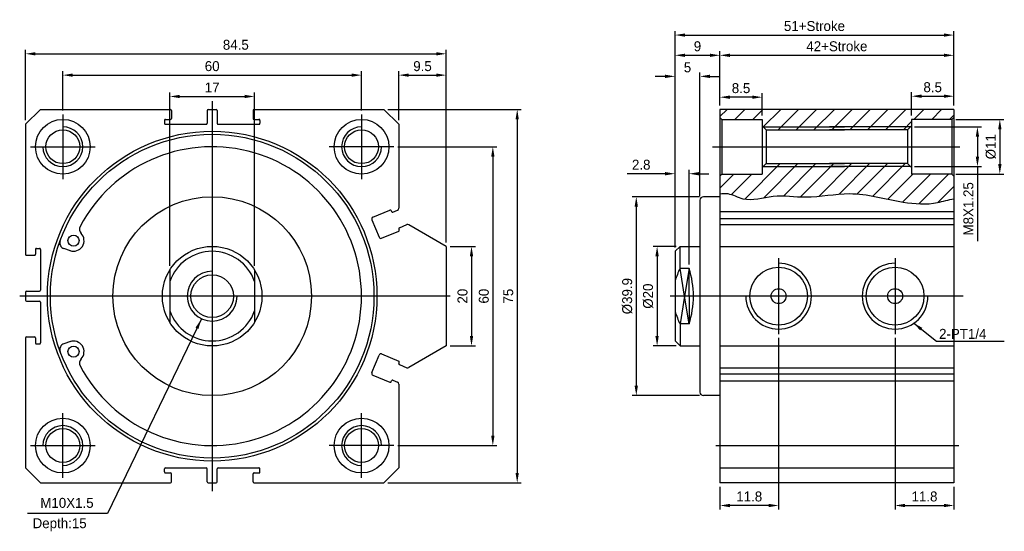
# Model space of a CAD drawing. Header units: millimetres. Extents: x -1657 to 8845, y -11980 to 3013.
# Tile 178 of 256: x -838 to -640, y 1673 to 1775. Entities that reach past the tile are written whole.
import ezdxf

# ---------------------------------------------------------------- set-up
doc = ezdxf.new("R2010")
doc.units = ezdxf.units.MM
doc.layers.add('SHELL裁切气缸', color=252, linetype='Continuous')
doc.styles.add('TEXT', font='romantic.ttf')
doc.dimstyles.new('DIM', dxfattribs={"dimtxt": 3, "dimasz": 3, "dimexe": 1.5, "dimexo": 0, "dimgap": 1, "dimtad": 1, "dimdsep": 46, "dimtxsty": 'TEXT', "dimcen": 0, "dimclrd": 256, "dimclre": 256, "dimclrt": 5, "dimadec": 0, "dimazin": 0, "dimtfac": 0.75, "dimtdec": 3, "dimtmove": 0, "dimatfit": 3, "dimfxl": 0, "dimtolj": 1, "dimarcsym": 0})

# ---------------------------------------------------------------- blocks, each defined once
blk = doc.blocks.new('*D890')
at = {"layer": 'Defpoints', "color": 0, "ltscale": 5}
for p in [(-765.07, 1757.39), (-765.07, 1682.39), (-738.3, 1682.39)]:
    blk.add_point(p, dxfattribs=at)
at = {"layer": 'SHELL裁切气缸', "color": 0, "lineweight": -2, "ltscale": 5}
for p, q in [((-764.27, 1757.39), (-737.5, 1757.39)), ((-738.3, 1755.39), (-738.3, 1684.39)), ((-764.27, 1682.39), (-737.5, 1682.39))]:
    blk.add_line(p, q, dxfattribs=at)
at = {"layer": 'SHELL裁切气缸', "color": 0, "ltscale": 5}
for points in [[(-738.63, 1755.39), (-737.97, 1755.39), (-738.3, 1757.39)], [(-738.63, 1684.39), (-737.97, 1684.39), (-738.3, 1682.39)]]:
    blk.add_solid(points, dxfattribs=at)
at = {"layer": 'SHELL裁切气缸', "color": 0, "ltscale": 5, "insert": (-740.1, 1719.89), "char_height": 2, "attachment_point": 5, "rotation": 90}
blk.add_mtext('\\A1;75', dxfattribs=at)
blk = doc.blocks.new('*D891')
at = {"layer": 'Defpoints', "color": 0, "ltscale": 5}
for p in [(-752.57, 1768.55), (-837.07, 1754.39), (-752.57, 1729.89)]:
    blk.add_point(p, dxfattribs=at)
at = {"layer": 'SHELL裁切气缸', "color": 0, "lineweight": -2, "ltscale": 5}
for p, q in [((-837.07, 1755.19), (-837.07, 1769.35)), ((-835.07, 1768.55), (-754.57, 1768.55)), ((-752.57, 1730.69), (-752.57, 1769.35))]:
    blk.add_line(p, q, dxfattribs=at)
at = {"layer": 'SHELL裁切气缸', "color": 0, "ltscale": 5}
for points in [[(-835.07, 1768.88), (-835.07, 1768.21), (-837.07, 1768.55)], [(-754.57, 1768.88), (-754.57, 1768.21), (-752.57, 1768.55)]]:
    blk.add_solid(points, dxfattribs=at)
at = {"layer": 'SHELL裁切气缸', "color": 0, "ltscale": 5, "insert": (-794.82, 1770.35), "char_height": 2, "attachment_point": 5}
blk.add_mtext('\\A1;84.5', dxfattribs=at)
blk = doc.blocks.new('*D892')
at = {"layer": 'Defpoints', "color": 0, "ltscale": 5}
for p in [(-769.57, 1764.26), (-829.57, 1756.39), (-769.57, 1756.39)]:
    blk.add_point(p, dxfattribs=at)
at = {"layer": 'SHELL裁切气缸', "color": 0, "lineweight": -2, "ltscale": 5}
for p, q in [((-829.57, 1757.19), (-829.57, 1765.06)), ((-827.57, 1764.26), (-771.57, 1764.26)), ((-769.57, 1757.19), (-769.57, 1765.06))]:
    blk.add_line(p, q, dxfattribs=at)
at = {"layer": 'SHELL裁切气缸', "color": 0, "ltscale": 5}
for points in [[(-827.57, 1764.6), (-827.57, 1763.93), (-829.57, 1764.26)], [(-771.57, 1764.6), (-771.57, 1763.93), (-769.57, 1764.26)]]:
    blk.add_solid(points, dxfattribs=at)
at = {"layer": 'SHELL裁切气缸', "color": 0, "ltscale": 5, "insert": (-799.57, 1766.06), "char_height": 2, "attachment_point": 5}
blk.add_mtext('\\A1;60', dxfattribs=at)
blk = doc.blocks.new('*D893')
at = {"layer": 'Defpoints', "color": 0, "ltscale": 5}
for p in [(-791.07, 1759.98), (-808.07, 1725.16), (-791.07, 1725.16)]:
    blk.add_point(p, dxfattribs=at)
at = {"layer": 'SHELL裁切气缸', "color": 0, "lineweight": -2, "ltscale": 5}
for p, q in [((-808.07, 1725.96), (-808.07, 1760.78)), ((-791.07, 1725.96), (-791.07, 1760.78)), ((-806.07, 1759.98), (-793.07, 1759.98))]:
    blk.add_line(p, q, dxfattribs=at)
at = {"layer": 'SHELL裁切气缸', "color": 0, "ltscale": 5}
for points in [[(-806.07, 1760.32), (-806.07, 1759.65), (-808.07, 1759.98)], [(-793.07, 1760.32), (-793.07, 1759.65), (-791.07, 1759.98)]]:
    blk.add_solid(points, dxfattribs=at)
at = {"layer": 'SHELL裁切气缸', "color": 0, "ltscale": 5, "insert": (-799.57, 1761.78), "char_height": 2, "attachment_point": 5}
blk.add_mtext('\\A1;17', dxfattribs=at)
blk = doc.blocks.new('*D874')
at = {"layer": 'Defpoints', "color": 0, "ltscale": 5}
for p in [(-763.07, 1749.89), (-763.07, 1689.89), (-743.2, 1689.89)]:
    blk.add_point(p, dxfattribs=at)
at = {"layer": 'SHELL裁切气缸', "color": 0, "lineweight": -2, "ltscale": 5}
for p, q in [((-762.27, 1749.89), (-742.4, 1749.89)), ((-743.2, 1747.89), (-743.2, 1691.89)), ((-762.27, 1689.89), (-742.4, 1689.89))]:
    blk.add_line(p, q, dxfattribs=at)
at = {"layer": 'SHELL裁切气缸', "color": 0, "ltscale": 5}
for points in [[(-743.53, 1747.89), (-742.86, 1747.89), (-743.2, 1749.89)], [(-743.53, 1691.89), (-742.86, 1691.89), (-743.2, 1689.89)]]:
    blk.add_solid(points, dxfattribs=at)
at = {"layer": 'SHELL裁切气缸', "color": 0, "ltscale": 5, "insert": (-745, 1719.89), "char_height": 2, "attachment_point": 5, "rotation": 90}
blk.add_mtext('\\A1;60', dxfattribs=at)
blk = doc.blocks.new('*D875')
at = {"layer": 'Defpoints', "color": 0, "ltscale": 5}
for p in [(-752.57, 1729.89), (-752.57, 1709.89), (-747.48, 1709.89)]:
    blk.add_point(p, dxfattribs=at)
at = {"layer": 'SHELL裁切气缸', "color": 0, "lineweight": -2, "ltscale": 5}
for p, q in [((-751.77, 1729.89), (-746.68, 1729.89)), ((-747.48, 1727.89), (-747.48, 1711.89)), ((-751.77, 1709.89), (-746.68, 1709.89))]:
    blk.add_line(p, q, dxfattribs=at)
at = {"layer": 'SHELL裁切气缸', "color": 0, "ltscale": 5}
for points in [[(-747.81, 1727.89), (-747.15, 1727.89), (-747.48, 1729.89)], [(-747.81, 1711.89), (-747.15, 1711.89), (-747.48, 1709.89)]]:
    blk.add_solid(points, dxfattribs=at)
at = {"layer": 'SHELL裁切气缸', "color": 0, "ltscale": 5, "insert": (-749.28, 1719.89), "char_height": 2, "attachment_point": 5, "rotation": 90}
blk.add_mtext('\\A1;20', dxfattribs=at)
blk = doc.blocks.new('*D876')
at = {"layer": 'Defpoints', "color": 0, "ltscale": 5}
for p in [(-752.57, 1764.26), (-762.07, 1754.39), (-752.57, 1730.69)]:
    blk.add_point(p, dxfattribs=at)
at = {"layer": 'SHELL裁切气缸', "color": 0, "lineweight": -2, "ltscale": 5}
for p, q in [((-762.07, 1755.19), (-762.07, 1765.06)), ((-760.07, 1764.26), (-754.57, 1764.26)), ((-752.57, 1731.49), (-752.57, 1765.06))]:
    blk.add_line(p, q, dxfattribs=at)
at = {"layer": 'SHELL裁切气缸', "color": 0, "ltscale": 5}
for points in [[(-760.07, 1764.6), (-760.07, 1763.93), (-762.07, 1764.26)], [(-754.57, 1764.6), (-754.57, 1763.93), (-752.57, 1764.26)]]:
    blk.add_solid(points, dxfattribs=at)
at = {"layer": 'SHELL裁切气缸', "color": 0, "ltscale": 5, "insert": (-757.32, 1766.06), "char_height": 2, "attachment_point": 5}
blk.add_mtext('\\A1;9.5', dxfattribs=at)
blk = doc.blocks.new('*D877')
at = {"layer": 'Defpoints', "color": 0, "ltscale": 5}
for p in [(-662.39, 1712.29), (-650.59, 1682.39), (-650.59, 1677.86)]:
    blk.add_point(p, dxfattribs=at)
at = {"layer": 'SHELL裁切气缸', "color": 0, "lineweight": -2, "ltscale": 5}
for p, q in [((-662.39, 1711.49), (-662.39, 1677.06)), ((-650.59, 1681.59), (-650.59, 1677.06)), ((-660.39, 1677.86), (-652.59, 1677.86))]:
    blk.add_line(p, q, dxfattribs=at)
at = {"layer": 'SHELL裁切气缸', "color": 0, "ltscale": 5}
for points in [[(-660.39, 1678.19), (-660.39, 1677.52), (-662.39, 1677.86)], [(-652.59, 1678.19), (-652.59, 1677.52), (-650.59, 1677.86)]]:
    blk.add_solid(points, dxfattribs=at)
at = {"layer": 'SHELL裁切气缸', "color": 0, "ltscale": 5, "insert": (-656.49, 1679.66), "char_height": 2, "attachment_point": 5}
blk.add_mtext('\\A1;11.8', dxfattribs=at)
blk = doc.blocks.new('*D878')
at = {"layer": 'Defpoints', "color": 0, "ltscale": 5}
for p in [(-685.79, 1712.29), (-697.59, 1682.39), (-697.59, 1677.86)]:
    blk.add_point(p, dxfattribs=at)
at = {"layer": 'SHELL裁切气缸', "color": 0, "lineweight": -2, "ltscale": 5}
for p, q in [((-685.79, 1711.49), (-685.79, 1677.06)), ((-697.59, 1681.59), (-697.59, 1677.06)), ((-687.79, 1677.86), (-695.59, 1677.86))]:
    blk.add_line(p, q, dxfattribs=at)
at = {"layer": 'SHELL裁切气缸', "color": 0, "ltscale": 5}
for points in [[(-695.59, 1678.19), (-695.59, 1677.52), (-697.59, 1677.86)], [(-687.79, 1678.19), (-687.79, 1677.52), (-685.79, 1677.86)]]:
    blk.add_solid(points, dxfattribs=at)
at = {"layer": 'SHELL裁切气缸', "color": 0, "ltscale": 5, "insert": (-691.69, 1679.66), "char_height": 2, "attachment_point": 5}
blk.add_mtext('\\A1;11.8', dxfattribs=at)
blk = doc.blocks.new('*D879')
at = {"layer": 'Defpoints', "color": 0, "ltscale": 5}
for p in [(-650.59, 1772.31), (-650.59, 1757.39), (-706.59, 1728.89)]:
    blk.add_point(p, dxfattribs=at)
at = {"layer": 'SHELL裁切气缸', "color": 0, "lineweight": -2, "ltscale": 5}
for p, q in [((-706.59, 1729.69), (-706.59, 1773.11)), ((-704.59, 1772.31), (-652.59, 1772.31)), ((-650.59, 1758.19), (-650.59, 1773.11))]:
    blk.add_line(p, q, dxfattribs=at)
at = {"layer": 'SHELL裁切气缸', "color": 0, "ltscale": 5}
for points in [[(-704.59, 1772.64), (-704.59, 1771.97), (-706.59, 1772.31)], [(-652.59, 1772.64), (-652.59, 1771.97), (-650.59, 1772.31)]]:
    blk.add_solid(points, dxfattribs=at)
at = {"layer": 'SHELL裁切气缸', "color": 0, "ltscale": 5, "insert": (-678.59, 1774.11), "char_height": 2, "attachment_point": 5}
blk.add_mtext('\\A1;51+Stroke', dxfattribs=at)
blk = doc.blocks.new('*D880')
at = {"layer": 'Defpoints', "color": 0, "ltscale": 5}
for p in [(-650.59, 1768.25), (-697.59, 1757.39), (-650.59, 1757.39)]:
    blk.add_point(p, dxfattribs=at)
at = {"layer": 'SHELL裁切气缸', "color": 0, "lineweight": -2, "ltscale": 5}
for p, q in [((-697.59, 1758.19), (-697.59, 1769.05)), ((-695.59, 1768.25), (-652.59, 1768.25)), ((-650.59, 1758.19), (-650.59, 1769.05))]:
    blk.add_line(p, q, dxfattribs=at)
at = {"layer": 'SHELL裁切气缸', "color": 0, "ltscale": 5}
for points in [[(-695.59, 1768.58), (-695.59, 1767.91), (-697.59, 1768.25)], [(-652.59, 1768.58), (-652.59, 1767.91), (-650.59, 1768.25)]]:
    blk.add_solid(points, dxfattribs=at)
at = {"layer": 'SHELL裁切气缸', "color": 0, "ltscale": 5, "insert": (-674.09, 1770.05), "char_height": 2, "attachment_point": 5}
blk.add_mtext('\\A1;42+Stroke', dxfattribs=at)
blk = doc.blocks.new('*D881')
at = {"layer": 'Defpoints', "color": 0, "ltscale": 5}
for p in [(-700.89, 1739.84), (-714.38, 1699.94), (-700.89, 1699.94)]:
    blk.add_point(p, dxfattribs=at)
at = {"layer": 'SHELL裁切气缸', "color": 0, "lineweight": -2, "ltscale": 5}
for p, q in [((-701.69, 1739.84), (-715.18, 1739.84)), ((-714.38, 1737.84), (-714.38, 1701.94)), ((-701.69, 1699.94), (-715.18, 1699.94))]:
    blk.add_line(p, q, dxfattribs=at)
at = {"layer": 'SHELL裁切气缸', "color": 0, "ltscale": 5}
for points in [[(-714.72, 1737.84), (-714.05, 1737.84), (-714.38, 1739.84)], [(-714.72, 1701.94), (-714.05, 1701.94), (-714.38, 1699.94)]]:
    blk.add_solid(points, dxfattribs=at)
at = {"layer": 'SHELL裁切气缸', "color": 0, "ltscale": 5, "insert": (-716.18, 1719.89), "char_height": 2, "attachment_point": 5, "rotation": 90}
blk.add_mtext('\\A1;%%c39.9', dxfattribs=at)
blk = doc.blocks.new('*D882')
at = {"layer": 'Defpoints', "color": 0, "ltscale": 5}
for p in [(-705.59, 1729.89), (-710.2, 1709.89), (-705.59, 1709.89)]:
    blk.add_point(p, dxfattribs=at)
at = {"layer": 'SHELL裁切气缸', "color": 0, "lineweight": -2, "ltscale": 5}
for p, q in [((-706.39, 1729.89), (-711, 1729.89)), ((-710.2, 1727.89), (-710.2, 1711.89)), ((-706.39, 1709.89), (-711, 1709.89))]:
    blk.add_line(p, q, dxfattribs=at)
at = {"layer": 'SHELL裁切气缸', "color": 0, "ltscale": 5}
for points in [[(-710.54, 1727.89), (-709.87, 1727.89), (-710.2, 1729.89)], [(-710.54, 1711.89), (-709.87, 1711.89), (-710.2, 1709.89)]]:
    blk.add_solid(points, dxfattribs=at)
at = {"layer": 'SHELL裁切气缸', "color": 0, "ltscale": 5, "insert": (-712, 1719.89), "char_height": 2, "attachment_point": 5, "rotation": 90}
blk.add_mtext('\\A1;%%c20', dxfattribs=at)
blk = doc.blocks.new('*D883')
at = {"layer": 'Defpoints', "color": 0, "ltscale": 5}
for p in [(-697.59, 1768.25), (-697.59, 1757.39), (-706.59, 1728.89)]:
    blk.add_point(p, dxfattribs=at)
at = {"layer": 'SHELL裁切气缸', "color": 0, "lineweight": -2, "ltscale": 5}
for p, q in [((-706.59, 1729.69), (-706.59, 1769.05)), ((-704.59, 1768.25), (-699.59, 1768.25)), ((-697.59, 1758.19), (-697.59, 1769.05))]:
    blk.add_line(p, q, dxfattribs=at)
at = {"layer": 'SHELL裁切气缸', "color": 0, "ltscale": 5}
for points in [[(-704.59, 1768.58), (-704.59, 1767.91), (-706.59, 1768.25)], [(-699.59, 1768.58), (-699.59, 1767.91), (-697.59, 1768.25)]]:
    blk.add_solid(points, dxfattribs=at)
at = {"layer": 'SHELL裁切气缸', "color": 0, "ltscale": 5, "insert": (-702.09, 1770.05), "char_height": 2, "attachment_point": 5}
blk.add_mtext('\\A1;9', dxfattribs=at)
blk = doc.blocks.new('*D884')
at = {"layer": 'Defpoints', "color": 0, "ltscale": 5}
for p in [(-706.59, 1764.02), (-701.59, 1739.14), (-706.59, 1728.89)]:
    blk.add_point(p, dxfattribs=at)
at = {"layer": 'SHELL裁切气缸', "color": 0, "lineweight": -2, "ltscale": 5}
for p, q in [((-706.59, 1729.69), (-706.59, 1764.82)), ((-701.59, 1739.94), (-701.59, 1764.82)), ((-708.59, 1764.02), (-710.59, 1764.02)), ((-699.59, 1764.02), (-697.59, 1764.02))]:
    blk.add_line(p, q, dxfattribs=at)
at = {"layer": 'SHELL裁切气缸', "color": 0, "ltscale": 5}
for points in [[(-708.59, 1764.35), (-708.59, 1763.68), (-706.59, 1764.02)], [(-699.59, 1764.35), (-699.59, 1763.68), (-701.59, 1764.02)]]:
    blk.add_solid(points, dxfattribs=at)
at = {"layer": 'SHELL裁切气缸', "color": 0, "ltscale": 5, "insert": (-704.09, 1765.82), "char_height": 2, "attachment_point": 5}
blk.add_mtext('\\A1;5', dxfattribs=at)
blk = doc.blocks.new('*D885')
at = {"layer": 'Defpoints', "color": 0, "ltscale": 5}
for p in [(-706.59, 1744.47), (-706.59, 1728.89), (-703.79, 1725.47)]:
    blk.add_point(p, dxfattribs=at)
at = {"layer": 'SHELL裁切气缸', "color": 0, "lineweight": -2, "ltscale": 5}
for p, q in [((-708.59, 1744.47), (-716.19, 1744.47)), ((-706.59, 1729.69), (-706.59, 1745.27)), ((-703.79, 1726.27), (-703.79, 1745.27)), ((-701.79, 1744.47), (-699.79, 1744.47))]:
    blk.add_line(p, q, dxfattribs=at)
at = {"layer": 'SHELL裁切气缸', "color": 0, "ltscale": 5}
for points in [[(-708.59, 1744.81), (-708.59, 1744.14), (-706.59, 1744.47)], [(-701.79, 1744.81), (-701.79, 1744.14), (-703.79, 1744.47)]]:
    blk.add_solid(points, dxfattribs=at)
at = {"layer": 'SHELL裁切气缸', "color": 0, "ltscale": 5, "insert": (-713.39, 1746.27), "char_height": 2, "attachment_point": 5}
blk.add_mtext('\\A1;2.8', dxfattribs=at)
blk = doc.blocks.new('*D886')
at = {"layer": 'Defpoints', "color": 0, "ltscale": 5}
for p in [(-697.59, 1759.84), (-697.59, 1757.39), (-689.09, 1755.39)]:
    blk.add_point(p, dxfattribs=at)
at = {"layer": 'SHELL裁切气缸', "color": 0, "lineweight": -2, "ltscale": 5}
for p, q in [((-697.59, 1758.19), (-697.59, 1760.64)), ((-689.09, 1756.19), (-689.09, 1760.64)), ((-691.09, 1759.84), (-695.59, 1759.84))]:
    blk.add_line(p, q, dxfattribs=at)
at = {"layer": 'SHELL裁切气缸', "color": 0, "ltscale": 5}
for points in [[(-695.59, 1760.17), (-695.59, 1759.5), (-697.59, 1759.84)], [(-691.09, 1760.17), (-691.09, 1759.5), (-689.09, 1759.84)]]:
    blk.add_solid(points, dxfattribs=at)
at = {"layer": 'SHELL裁切气缸', "color": 0, "ltscale": 5, "insert": (-693.34, 1761.64), "char_height": 2, "attachment_point": 5}
blk.add_mtext('\\A1;8.5', dxfattribs=at)
blk = doc.blocks.new('*D887')
at = {"layer": 'Defpoints', "color": 0, "ltscale": 5}
for p in [(-650.99, 1755.39), (-650.99, 1744.39), (-641.36, 1744.39)]:
    blk.add_point(p, dxfattribs=at)
at = {"layer": 'SHELL裁切气缸', "color": 0, "lineweight": -2, "ltscale": 5}
for p, q in [((-650.19, 1755.39), (-640.56, 1755.39)), ((-641.36, 1753.39), (-641.36, 1746.39)), ((-650.19, 1744.39), (-640.56, 1744.39))]:
    blk.add_line(p, q, dxfattribs=at)
at = {"layer": 'SHELL裁切气缸', "color": 0, "ltscale": 5}
for points in [[(-641.69, 1753.39), (-641.02, 1753.39), (-641.36, 1755.39)], [(-641.69, 1746.39), (-641.02, 1746.39), (-641.36, 1744.39)]]:
    blk.add_solid(points, dxfattribs=at)
at = {"layer": 'SHELL裁切气缸', "color": 0, "ltscale": 5, "insert": (-643.16, 1749.89), "char_height": 2, "attachment_point": 5, "rotation": 90}
blk.add_mtext('\\A1;%%c11', dxfattribs=at)
blk = doc.blocks.new('*D888')
at = {"layer": 'Defpoints', "color": 0, "ltscale": 5}
for p in [(-659.29, 1753.89), (-659.29, 1745.89), (-645.86, 1745.89)]:
    blk.add_point(p, dxfattribs=at)
at = {"layer": 'SHELL裁切气缸', "color": 0, "lineweight": -2, "ltscale": 5}
for p, q in [((-658.49, 1753.89), (-645.06, 1753.89)), ((-645.86, 1751.89), (-645.86, 1747.89)), ((-658.49, 1745.89), (-645.06, 1745.89)), ((-645.86, 1745.89), (-645.86, 1730.96))]:
    blk.add_line(p, q, dxfattribs=at)
at = {"layer": 'SHELL裁切气缸', "color": 0, "ltscale": 5}
for points in [[(-646.19, 1751.89), (-645.52, 1751.89), (-645.86, 1753.89)], [(-646.19, 1747.89), (-645.52, 1747.89), (-645.86, 1745.89)]]:
    blk.add_solid(points, dxfattribs=at)
at = {"layer": 'SHELL裁切气缸', "color": 0, "ltscale": 5, "insert": (-647.66, 1737.42), "char_height": 2, "attachment_point": 5, "rotation": 90}
blk.add_mtext('\\A1;M8X1.25', dxfattribs=at)
blk = doc.blocks.new('*D889')
at = {"layer": 'Defpoints', "color": 0, "ltscale": 5}
for p in [(-650.59, 1760.03), (-650.59, 1757.39), (-659.09, 1755.39)]:
    blk.add_point(p, dxfattribs=at)
at = {"layer": 'SHELL裁切气缸', "color": 0, "lineweight": -2, "ltscale": 5}
for p, q in [((-659.09, 1756.19), (-659.09, 1760.83)), ((-650.59, 1758.19), (-650.59, 1760.83)), ((-657.09, 1760.03), (-652.59, 1760.03))]:
    blk.add_line(p, q, dxfattribs=at)
at = {"layer": 'SHELL裁切气缸', "color": 0, "ltscale": 5}
for points in [[(-657.09, 1760.37), (-657.09, 1759.7), (-659.09, 1760.03)], [(-652.59, 1760.37), (-652.59, 1759.7), (-650.59, 1760.03)]]:
    blk.add_solid(points, dxfattribs=at)
at = {"layer": 'SHELL裁切气缸', "color": 0, "ltscale": 5, "insert": (-654.84, 1761.83), "char_height": 2, "attachment_point": 5}
blk.add_mtext('\\A1;8.5', dxfattribs=at)

msp = doc.modelspace()

# ---------------------------------------------------------------- hatches: boundary and pattern name
at = {"layer": 'SHELL裁切气缸'}
h = msp.add_hatch(dxfattribs=at)
h.set_pattern_fill('ANSI31', color=256, scale=0.8, style=0)
h.set_pattern_definition([(45, (-825.7927, 1534.3538), (-1.796051, 1.796051), [])])
h.paths.add_polyline_path([(-697.5899, 1757.3893), (-697.5899, 1755.7893), (-697.1899, 1755.3893), (-689.0899, 1755.3893), (-689.0899, 1754.0893), (-688.8899, 1753.8893), (-672.5899, 1753.8893), (-659.2899, 1753.8893), (-659.0899, 1754.0893), (-659.0899, 1755.3893), (-650.9899, 1755.3893), (-650.5899, 1755.7893), (-650.5899, 1757.3893)])
h.paths.add_polyline_path([(-659.8899, 1753.2893), (-659.2899, 1753.8893), (-675.5899, 1753.8893), (-688.8899, 1753.8893), (-688.2899, 1753.2893), (-672.5899, 1753.2893)])
h.paths.add_polyline_path([(-659.2899, 1745.8893), (-659.8899, 1746.4893), (-675.5899, 1746.4893), (-688.2899, 1746.4893), (-688.8899, 1745.8893), (-672.5899, 1745.8893)])
edge = h.paths.add_edge_path()
edge.add_line((-675.5899, 1745.8893), (-688.8899, 1745.8893))
edge.add_line((-688.8899, 1745.8893), (-689.0899, 1745.6893))
edge.add_line((-689.0899, 1745.6893), (-689.0899, 1744.3893))
edge.add_line((-689.0899, 1744.3893), (-697.1899, 1744.3893))
edge.add_line((-697.1899, 1744.3893), (-697.5899, 1743.9893))
edge.add_line((-697.5899, 1743.9893), (-697.5899, 1740.4205))
edge.add_spline(control_points=[(-697.5899, 1740.4205), (-697.0618, 1740.5176), (-695.4982, 1740.6161), (-692.1267, 1738.5716), (-686.7182, 1740.5748), (-679.6076, 1739.2705), (-670.801, 1741.3332), (-662.1754, 1738.7056), (-654.8803, 1738.1158), (-651.6905, 1739.2952), (-650.5899, 1739.3997)], knot_values=[2.16290746, 2.16290746, 2.16290746, 2.16290746, 3.7729731, 6.97429812, 13.06982733, 19.6526988, 28.45286606, 39.38283419, 46.30307202, 49.81262507, 49.81262507, 49.81262507, 49.81262507], degree=3, periodic=0)
edge.add_line((-650.5899, 1739.3997), (-650.5899, 1743.9893))
edge.add_line((-650.5899, 1743.9893), (-650.9899, 1744.3893))
edge.add_line((-650.9899, 1744.3893), (-659.0899, 1744.3893))
edge.add_line((-659.0899, 1744.3893), (-659.0899, 1745.6893))
edge.add_line((-659.0899, 1745.6893), (-659.2899, 1745.8893))
edge.add_line((-659.2899, 1745.8893), (-675.5899, 1745.8893))

# ---------------------------------------------------------------- linework, layer by layer
for p, q in [((-799.5691, 1759.056), (-799.5691, 1680.7226)), ((-834.0691, 1757.3893), (-837.0691, 1754.3893)), ((-834.0691, 1757.3893), (-807.9691, 1757.3893)), ((-807.7691, 1757.1893), (-807.7691, 1755.5893)), ((-800.5691, 1757.1893), (-800.5691, 1754.5893)), ((-800.3691, 1757.3893), (-798.7691, 1757.3893)), ((-798.5691, 1757.1893), (-798.5691, 1754.5893)), ((-791.3691, 1757.1893), (-791.3691, 1755.5893)), ((-791.1691, 1757.3893), (-765.0691, 1757.3893)), ((-762.0691, 1754.3893), (-765.0691, 1757.3893)), ((-697.5899, 1757.3893), (-697.5899, 1682.3893)), ((-650.5899, 1757.3893), (-697.5899, 1757.3893)), ((-650.5899, 1757.3893), (-650.5899, 1682.3893)), ((-837.0691, 1754.3893), (-837.0691, 1728.2893)), ((-809.1691, 1755.1893), (-809.1691, 1754.5893)), ((-808.9691, 1755.3893), (-807.9691, 1755.3893)), ((-808.9691, 1754.3893), (-800.7691, 1754.3893)), ((-798.3691, 1754.3893), (-790.1691, 1754.3893)), ((-791.1691, 1755.3893), (-790.1691, 1755.3893)), ((-789.9691, 1755.1893), (-789.9691, 1754.5893)), ((-762.0691, 1754.3893), (-762.0691, 1737.5297)), ((-697.1899, 1755.3893), (-697.5899, 1755.7893)), ((-697.1899, 1755.3893), (-697.1899, 1744.3893)), ((-697.1899, 1755.3893), (-689.0899, 1755.3893)), ((-689.0899, 1755.3893), (-689.0899, 1744.3893)), ((-659.0899, 1755.3893), (-659.0899, 1744.3893)), ((-650.9899, 1755.3893), (-659.0899, 1755.3893)), ((-650.9899, 1755.3893), (-650.5899, 1755.7893)), ((-650.9899, 1755.3893), (-650.9899, 1744.3893)), ((-688.2899, 1753.2893), (-689.0899, 1754.0893)), ((-688.8899, 1753.8893), (-672.5899, 1753.8893)), ((-688.2899, 1753.2893), (-688.2899, 1746.4893)), ((-688.2899, 1753.2893), (-672.5899, 1753.2893)), ((-659.2899, 1753.8893), (-675.5899, 1753.8893)), ((-659.8899, 1753.2893), (-675.5899, 1753.2893)), ((-659.8899, 1753.2893), (-659.0899, 1754.0893)), ((-659.8899, 1753.2893), (-659.8899, 1746.4893)), ((-699.0899, 1749.8893), (-649.4041, 1749.8893)), ((-688.2899, 1746.4893), (-689.0899, 1745.6893)), ((-688.2899, 1746.4893), (-672.5899, 1746.4893)), ((-659.8899, 1746.4893), (-675.5899, 1746.4893)), ((-659.8899, 1746.4893), (-659.0899, 1745.6893)), ((-688.8899, 1745.8893), (-672.5899, 1745.8893)), ((-659.2899, 1745.8893), (-675.5899, 1745.8893)), ((-697.1899, 1744.3893), (-697.5899, 1743.9893)), ((-697.1899, 1744.3893), (-689.0899, 1744.3893)), ((-650.9899, 1744.3893), (-659.0899, 1744.3893)), ((-650.9899, 1744.3893), (-650.5899, 1743.9893)), ((-701.5899, 1739.1393), (-701.5899, 1709.8893)), ((-697.5899, 1739.8393), (-700.8899, 1739.8393)), ((-767.2876, 1735.7502), (-763.8693, 1737.1662)), ((-763.608, 1737.0579), (-763.5314, 1736.8731)), ((-763.2701, 1736.7649), (-762.316, 1737.1601)), ((-697.5899, 1736.8645), (-650.5899, 1736.8645)), ((-767.5041, 1735.2276), (-766.0499, 1731.7169)), ((-697.5899, 1735.4955), (-650.5899, 1735.4955)), ((-765.5273, 1731.5004), (-762.1089, 1732.9163)), ((-762.0772, 1733.3624), (-762.0007, 1733.1776)), ((-761.969, 1733.6237), (-760.4442, 1734.2553)), ((-752.5691, 1729.8893), (-760.0911, 1734.2322)), ((-697.5899, 1734.2858), (-650.5899, 1734.2858)), ((-835.0691, 1729.2893), (-835.0691, 1728.2893)), ((-834.8691, 1729.4893), (-834.2691, 1729.4893)), ((-834.0691, 1729.2893), (-834.0691, 1721.0893)), ((-827.9974, 1728.9948), (-829.3555, 1729.4298)), ((-752.5691, 1729.8893), (-752.5691, 1709.8893)), ((-706.5899, 1728.8893), (-705.5899, 1729.8893)), ((-706.5899, 1728.8893), (-706.5899, 1710.8893)), ((-705.5899, 1725.4711), (-705.5899, 1729.8893)), ((-705.5899, 1729.8893), (-701.5899, 1729.8893)), ((-697.5899, 1729.8893), (-650.5899, 1729.8893)), ((-836.8691, 1728.0893), (-835.2691, 1728.0893)), ((-808.0691, 1725.1571), (-808.0691, 1714.6215)), ((-791.0691, 1725.1571), (-791.0691, 1714.6215)), ((-704.6899, 1719.8893), (-705.5899, 1725.4711)), ((-703.7899, 1725.4711), (-705.5899, 1725.4711)), ((-703.7899, 1725.4711), (-704.6899, 1719.8893)), ((-703.7899, 1719.8893), (-703.7899, 1725.4711)), ((-837.0691, 1720.6893), (-837.0691, 1719.0893)), ((-836.8691, 1720.8893), (-834.2691, 1720.8893)), ((-836.8691, 1718.8893), (-834.2691, 1718.8893)), ((-704.6899, 1719.8893), (-705.5899, 1714.3075)), ((-703.7899, 1714.3075), (-704.6899, 1719.8893)), ((-703.7899, 1719.8893), (-703.7899, 1714.3075)), ((-834.0691, 1718.6893), (-834.0691, 1710.4893)), ((-705.5899, 1714.3075), (-705.5899, 1709.8893)), ((-703.7899, 1714.3075), (-705.5899, 1714.3075)), ((-837.0691, 1711.4893), (-837.0691, 1685.3893)), ((-836.8691, 1711.6893), (-835.2691, 1711.6893)), ((-835.0691, 1711.4893), (-835.0691, 1710.4893)), ((-827.9974, 1710.7839), (-829.3555, 1710.3489)), ((-706.5899, 1710.8893), (-705.5899, 1709.8893)), ((-834.8691, 1710.2893), (-834.2691, 1710.2893)), ((-752.5691, 1709.8893), (-760.0911, 1705.5465)), ((-705.5899, 1709.8893), (-701.5899, 1709.8893)), ((-701.5899, 1709.8893), (-701.5899, 1700.6393)), ((-697.5899, 1709.8893), (-650.5899, 1709.8893)), ((-767.5041, 1704.551), (-766.0499, 1708.0618)), ((-765.5273, 1708.2782), (-762.1089, 1706.8623)), ((-762.0772, 1706.4162), (-762.0007, 1706.601)), ((-761.969, 1706.1549), (-760.4442, 1705.5233)), ((-697.5899, 1705.4929), (-650.5899, 1705.4929)), ((-767.2876, 1704.0284), (-763.8693, 1702.6125)), ((-763.608, 1702.7207), (-763.5314, 1702.9055)), ((-763.2701, 1703.0137), (-762.316, 1702.6185)), ((-697.5899, 1704.2831), (-650.5899, 1704.2831)), ((-697.5899, 1702.9141), (-650.5899, 1702.9141)), ((-762.0691, 1702.249), (-762.0691, 1685.3893)), ((-697.5899, 1699.9393), (-700.8899, 1699.9393)), ((-698.4233, 1689.8893), (-649.5757, 1689.8893)), ((-837.0691, 1685.3893), (-834.0691, 1682.3893)), ((-809.1691, 1684.5893), (-809.1691, 1685.1893)), ((-808.9691, 1685.3893), (-800.7691, 1685.3893)), ((-800.5691, 1682.5893), (-800.5691, 1685.1893)), ((-798.5691, 1682.5893), (-798.5691, 1685.1893)), ((-798.3691, 1685.3893), (-790.1691, 1685.3893)), ((-789.9691, 1684.5893), (-789.9691, 1685.1893)), ((-765.0691, 1682.3893), (-762.0691, 1685.3893)), ((-697.5899, 1685.3893), (-650.5899, 1685.3893)), ((-808.9691, 1684.3893), (-807.9691, 1684.3893)), ((-807.7691, 1682.5893), (-807.7691, 1684.1893)), ((-791.3691, 1682.5893), (-791.3691, 1684.1893)), ((-791.1691, 1684.3893), (-790.1691, 1684.3893)), ((-834.0691, 1682.3893), (-807.9691, 1682.3893)), ((-800.3691, 1682.3893), (-798.7691, 1682.3893)), ((-791.1691, 1682.3893), (-765.0691, 1682.3893)), ((-650.5899, 1682.3893), (-697.5899, 1682.3893))]:
    msp.add_line(p, q, dxfattribs=at)
at = {"layer": 'SHELL裁切气缸', "ltscale": 0.5}
for p, q in [((-829.5691, 1756.3893), (-829.5691, 1743.3893)), ((-769.5691, 1756.3893), (-769.5691, 1743.3893)), ((-836.0691, 1749.8893), (-823.0691, 1749.8893)), ((-763.0691, 1749.8893), (-776.0691, 1749.8893)), ((-685.7899, 1727.4893), (-685.7899, 1712.2893)), ((-662.3899, 1727.4893), (-662.3899, 1712.2893)), ((-751.7868, 1719.8893), (-838.2355, 1719.8893)), ((-648.7176, 1719.8893), (-707.6066, 1719.8893)), ((-829.5691, 1683.3893), (-829.5691, 1696.3893)), ((-769.5691, 1683.3893), (-769.5691, 1696.3893)), ((-836.0691, 1689.8893), (-823.0691, 1689.8893)), ((-763.0691, 1689.8893), (-776.0691, 1689.8893))]:
    msp.add_line(p, q, dxfattribs=at)
at = {"layer": 'SHELL裁切气缸'}
for centre, radius in [((-829.5691, 1749.8893), 5.5), ((-769.5691, 1749.8893), 5.5), ((-829.5691, 1749.8893), 3.4), ((-799.5691, 1719.8893), 33.1), ((-799.5691, 1719.8893), 32.5), ((-769.5691, 1749.8893), 3.4), ((-799.5691, 1719.8893), 19.95), ((-827.4238, 1731.03), 1.1157), ((-799.5691, 1719.8893), 10), ((-685.7899, 1719.8893), 5.8), ((-662.3899, 1719.8893), 5.8), ((-799.5691, 1719.8893), 4.3), ((-685.7899, 1719.8893), 1.5), ((-662.3899, 1719.8893), 1.5), ((-827.4238, 1708.7486), 1.1157), ((-829.5691, 1689.8893), 5.5), ((-769.5691, 1689.8893), 5.5), ((-829.5691, 1689.8893), 3.4), ((-769.5691, 1689.8893), 3.4)]:
    msp.add_circle(centre, radius, dxfattribs=at)
for centre, radius, start, end in [((-807.9691, 1757.1893), 0.2, 0, 90), ((-800.3691, 1757.1893), 0.2, 90, 180), ((-798.7691, 1757.1893), 0.2, 0, 90), ((-791.1691, 1757.1893), 0.2, 90, 180), ((-808.9691, 1755.1893), 0.2, 90, 180), ((-808.9691, 1754.5893), 0.2, 180, 270), ((-807.9691, 1755.5893), 0.2, 270, 0), ((-800.7691, 1754.5893), 0.2, 270, 0), ((-798.3691, 1754.5893), 0.2, 180, 270), ((-791.1691, 1755.5893), 0.2, 180, 270), ((-790.1691, 1755.1893), 0.2, 0, 90), ((-790.1691, 1754.5893), 0.2, 270, 0), ((-829.5691, 1749.8893), 4, 180, 90), ((-769.5691, 1749.8893), 4, 90, 0), ((-799.5691, 1719.8893), 30, 207.824479, 152.175521), ((-700.8899, 1739.1393), 0.7, 90, 180), ((-763.7928, 1736.9814), 0.2, 22.5, 112.5), ((-763.3467, 1736.9497), 0.2, 202.5, 292.5), ((-762.4691, 1737.5297), 0.4, 292.5, 0), ((-767.1346, 1735.3807), 0.4, 112.5, 202.5), ((-825.0393, 1733.3321), 1.2, 152.175521, 223.993005), ((-762.1855, 1733.1011), 0.2, 292.5, 22.5), ((-761.8925, 1733.4389), 0.2, 112.5, 202.5), ((-760.2911, 1733.8858), 0.4, 60, 112.5), ((-828.9895, 1730.5726), 1.2, 160.042809, 252.23999), ((-827.4238, 1731.03), 2.1145, 250.220375, 43.993005), ((-765.6804, 1731.8699), 0.4, 202.5, 292.5), ((-834.8691, 1729.2893), 0.2, 90, 180), ((-834.2691, 1729.2893), 0.2, 0, 90), ((-799.5691, 1719.8893), 9, 19.188136, 160.811864), ((-836.8691, 1728.2893), 0.2, 180, 270), ((-835.2691, 1728.2893), 0.2, 270, 0), ((-799.5691, 1719.8893), 5, 90, 0), ((-688.8628, 1717.3556), 18.5919, 154.118494, 162.455955), ((-720.8561, 1719.891), 17.9553, 359.994689, 18.106325), ((-685.7899, 1719.8893), 6.6, 180, 90), ((-662.3899, 1719.8893), 6.6, 90, 0), ((-836.8691, 1720.6893), 0.2, 90, 180), ((-834.2691, 1721.0893), 0.2, 270, 0), ((-836.8691, 1719.0893), 0.2, 180, 270), ((-834.2691, 1718.6893), 0.2, 0, 90), ((-720.8561, 1719.8876), 17.9553, 341.893675, 0.005311), ((-799.5691, 1719.8893), 9, 199.188136, 340.811864), ((-688.8628, 1722.4231), 18.5919, 197.544045, 205.881506), ((-836.8691, 1711.4893), 0.2, 90, 180), ((-835.2691, 1711.4893), 0.2, 0, 90), ((-827.4238, 1708.7486), 2.1145, 316.006995, 109.779625), ((-834.8691, 1710.4893), 0.2, 180, 270), ((-834.2691, 1710.4893), 0.2, 270, 0), ((-828.9895, 1709.2061), 1.2, 107.76001, 199.957191), ((-825.0393, 1706.4465), 1.2, 136.006995, 207.824479), ((-765.6804, 1707.9087), 0.4, 67.5, 157.5), ((-762.1855, 1706.6775), 0.2, 337.5, 67.5), ((-761.8925, 1706.3397), 0.2, 157.5, 247.5), ((-760.2911, 1705.8929), 0.4, 247.5, 300), ((-767.1346, 1704.3979), 0.4, 157.5, 247.5), ((-763.3467, 1702.8289), 0.2, 67.5, 157.5), ((-763.7928, 1702.7972), 0.2, 247.5, 337.5), ((-762.4691, 1702.249), 0.4, 0, 67.5), ((-700.8899, 1700.6393), 0.7, 180, 270), ((-829.5691, 1689.8893), 4, 270, 180), ((-769.5691, 1689.8893), 4, 0, 270), ((-808.9691, 1685.1893), 0.2, 90, 180), ((-800.7691, 1685.1893), 0.2, 0, 90), ((-798.3691, 1685.1893), 0.2, 90, 180), ((-790.1691, 1685.1893), 0.2, 0, 90), ((-808.9691, 1684.5893), 0.2, 180, 270), ((-807.9691, 1684.1893), 0.2, 0, 90), ((-791.1691, 1684.1893), 0.2, 90, 180), ((-790.1691, 1684.5893), 0.2, 270, 0), ((-807.9691, 1682.5893), 0.2, 270, 0), ((-800.3691, 1682.5893), 0.2, 180, 270), ((-798.7691, 1682.5893), 0.2, 270, 0), ((-791.1691, 1682.5893), 0.2, 180, 270)]:
    msp.add_arc(centre, radius, start, end, dxfattribs=at)
msp.add_open_spline([(-697.5899, 1740.4205), (-697.0618, 1740.5176), (-695.4982, 1740.6161), (-692.1267, 1738.5716), (-686.7182, 1740.5748), (-679.6076, 1739.2705), (-670.801, 1741.3332), (-662.1754, 1738.7056), (-654.8803, 1738.1158), (-651.6905, 1739.2952), (-650.5899, 1739.3997)], degree=3, knots=[2.16290746, 2.16290746, 2.16290746, 2.16290746, 3.7729731, 6.97429812, 13.06982733, 19.6526988, 28.45286606, 39.38283419, 46.30307202, 49.81262507, 49.81262507, 49.81262507, 49.81262507], dxfattribs=at)

# ---------------------------------------------------------------- texts
at = {"layer": 'SHELL裁切气缸', "char_height": 2, "attachment_point": 1}
for s, insert, width in [('2-PT1/4', (-653.5607, 1713.318), 11.9323), ('M10X1.5', (-834.0944, 1679.3895), 11.932295), ('Depth:15', (-835.6381, 1675.3035), 11.932295)]:
    msp.add_mtext(s, dxfattribs=dict(at, insert=insert, width=width))

# ---------------------------------------------------------------- dimensions: what is measured, and where the dimension line sits
at = {"layer": 'SHELL裁切气缸'}
for base, p1, text, picture, middle in [((-650.5899, 1772.3081), (-706.5899, 1728.8893), '51+Stroke', '*D879', (-678.5899, 1774.1081)), ((-650.5899, 1768.2475), (-697.5899, 1757.3893), '42+Stroke', '*D880', (-674.0899, 1770.0475))]:
    dim = msp.add_linear_dim(base=base, p1=p1, p2=(-650.5899, 1757.3893), text=text, dimstyle='DIM', override={"dimscale": 0.8, "dimtxt": 2.5, "dimasz": 2.5, "dimexe": 1, "dimexo": 1, "dimdec": 1, "dimzin": 0, "dimtxsty": 'Standard', "dimclrd": 0, "dimclre": 0, "dimclrt": 0, "dimtfac": 1, "dimtdec": 4, "dimtofl": 0, "dimtzin": 0}, dxfattribs=at)
    dim.commit()
    dim.dimension.update_dxf_attribs({"geometry": picture, "text_midpoint": middle})
for base, p1, p2, override, picture, middle in [((-752.5691, 1768.5452), (-837.0691, 1754.3893), (-752.5691, 1729.8893), {"dimscale": 0.8, "dimtxt": 2.5, "dimasz": 2.5, "dimexe": 1, "dimexo": 1, "dimdec": 1, "dimzin": 0, "dimtxsty": 'Standard', "dimclrd": 0, "dimclre": 0, "dimclrt": 0, "dimtfac": 1, "dimtdec": 4, "dimtofl": 0, "dimtzin": 0}, '*D891', (-794.8191, 1770.3452)), ((-697.5899, 1768.2475), (-706.5899, 1728.8893), (-697.5899, 1757.3893), {"dimscale": 0.8, "dimtxt": 2.5, "dimasz": 2.5, "dimexe": 1, "dimexo": 1, "dimdec": 1, "dimzin": 8, "dimtxsty": 'Standard', "dimclrd": 0, "dimclre": 0, "dimclrt": 0, "dimtfac": 1, "dimtdec": 4, "dimtofl": 0, "dimtzin": 0}, '*D883', (-702.0899, 1770.0475)), ((-769.5691, 1764.2639), (-829.5691, 1756.3893), (-769.5691, 1756.3893), {"dimscale": 0.8, "dimtxt": 2.5, "dimasz": 2.5, "dimexe": 1, "dimexo": 1, "dimdec": 1, "dimzin": 8, "dimtxsty": 'Standard', "dimclrd": 0, "dimclre": 0, "dimclrt": 0, "dimtfac": 1, "dimtdec": 4, "dimtofl": 0, "dimtzin": 0}, '*D892', (-799.5691, 1766.0639)), ((-752.5691, 1764.2639), (-762.0691, 1754.3893), (-752.5691, 1730.6893), {"dimscale": 0.8, "dimtxt": 2.5, "dimasz": 2.5, "dimexe": 1, "dimexo": 1, "dimdec": 1, "dimzin": 0, "dimtxsty": 'Standard', "dimclrd": 0, "dimclre": 0, "dimclrt": 0, "dimtfac": 1, "dimtdec": 4, "dimtofl": 0, "dimtzin": 0}, '*D876', (-757.3191, 1766.0639)), ((-706.5899, 1764.0153), (-701.5899, 1739.1393), (-706.5899, 1728.8893), {"dimscale": 0.8, "dimtxt": 2.5, "dimasz": 2.5, "dimexe": 1, "dimexo": 1, "dimdec": 1, "dimzin": 8, "dimtxsty": 'Standard', "dimclrd": 0, "dimclre": 0, "dimclrt": 0, "dimtfac": 1, "dimtdec": 4, "dimtofl": 0, "dimtzin": 0}, '*D884', (-704.0899, 1765.8153)), ((-791.0691, 1759.9826), (-808.0691, 1725.1571), (-791.0691, 1725.1571), {"dimscale": 0.8, "dimtxt": 2.5, "dimasz": 2.5, "dimexe": 1, "dimexo": 1, "dimdec": 1, "dimzin": 8, "dimtxsty": 'Standard', "dimclrd": 0, "dimclre": 0, "dimclrt": 0, "dimtfac": 1, "dimtdec": 4, "dimtofl": 0, "dimtzin": 0}, '*D893', (-799.5691, 1761.7826)), ((-706.5899, 1744.4745), (-703.7899, 1725.4711), (-706.5899, 1728.8893), {"dimscale": 0.8, "dimtxt": 2.5, "dimasz": 2.5, "dimexe": 1, "dimexo": 1, "dimdec": 1, "dimzin": 0, "dimtxsty": 'Standard', "dimclrd": 0, "dimclre": 0, "dimclrt": 0, "dimtfac": 1, "dimtdec": 4, "dimtofl": 0, "dimtzin": 0}, '*D885', (-713.3899, 1746.2745)), ((-697.5899, 1677.8581), (-685.7899, 1712.2893), (-697.5899, 1682.3893), {"dimscale": 0.8, "dimtxt": 2.5, "dimasz": 2.5, "dimexe": 1, "dimexo": 1, "dimdec": 1, "dimzin": 0, "dimtxsty": 'Standard', "dimclrd": 0, "dimclre": 0, "dimclrt": 0, "dimtfac": 1, "dimtdec": 4, "dimtofl": 0, "dimtzin": 0}, '*D878', (-691.6899, 1679.6581)), ((-650.5899, 1677.8581), (-662.3899, 1712.2893), (-650.5899, 1682.3893), {"dimscale": 0.8, "dimtxt": 2.5, "dimasz": 2.5, "dimexe": 1, "dimexo": 1, "dimdec": 1, "dimzin": 0, "dimtxsty": 'Standard', "dimclrd": 0, "dimclre": 0, "dimclrt": 0, "dimtfac": 1, "dimtdec": 4, "dimtofl": 0, "dimtzin": 0}, '*D877', (-656.4899, 1679.6581))]:
    dim = msp.add_linear_dim(base=base, p1=p1, p2=p2, dimstyle='DIM', override=override, dxfattribs=at)
    dim.commit()
    dim.dimension.update_dxf_attribs({"geometry": picture, "text_midpoint": middle})
for base, p1, p2, picture, middle in [((-697.5899, 1759.837), (-689.0899, 1755.3893), (-697.5899, 1757.3893), '*D886', (-693.3399, 1759.837)), ((-650.5899, 1760.032), (-659.0899, 1755.3893), (-650.5899, 1757.3893), '*D889', (-654.8399, 1760.032))]:
    dim = msp.add_linear_dim(base=base, p1=p1, p2=p2, dimstyle='DIM', override={"dimscale": 0.8, "dimtxt": 2.5, "dimasz": 2.5, "dimexe": 1, "dimexo": 1, "dimdec": 1, "dimzin": 0, "dimtxsty": 'Standard', "dimclrd": 0, "dimclre": 0, "dimclrt": 0, "dimtfac": 1, "dimtdec": 4, "dimtofl": 0, "dimtzin": 0}, dxfattribs=at)
    dim.commit()
    dim.dimension.update_dxf_attribs({"geometry": picture, "text_midpoint": middle, "dimtype": 160})
for base, p1, p2, override, picture, middle in [((-738.2987, 1682.3893), (-765.0691, 1757.3893), (-765.0691, 1682.3893), {"dimscale": 0.8, "dimtxt": 2.5, "dimasz": 2.5, "dimexe": 1, "dimexo": 1, "dimdec": 1, "dimzin": 8, "dimtxsty": 'Standard', "dimclrd": 0, "dimclre": 0, "dimclrt": 0, "dimtfac": 1, "dimtdec": 4, "dimtofl": 0, "dimtzin": 0}, '*D890', (-740.0987, 1719.8893)), ((-641.3574, 1744.3893), (-650.9899, 1755.3893), (-650.9899, 1744.3893), {"dimscale": 0.8, "dimtxt": 2.5, "dimasz": 2.5, "dimexe": 1, "dimexo": 1, "dimdec": 1, "dimzin": 8, "dimpost": '%%c<>', "dimtxsty": 'Standard', "dimclrd": 0, "dimclre": 0, "dimclrt": 0, "dimtfac": 1, "dimtdec": 4, "dimtofl": 0, "dimtzin": 0}, '*D887', (-643.1574, 1749.8893)), ((-645.8562, 1745.8893), (-659.2899, 1753.8893), (-659.2899, 1745.8893), {"dimscale": 0.8, "dimtxt": 2.5, "dimasz": 2.5, "dimexe": 1, "dimexo": 1, "dimdec": 1, "dimzin": 8, "dimpost": 'M<>X1.25', "dimtxsty": 'Standard', "dimclrd": 0, "dimclre": 0, "dimclrt": 0, "dimtfac": 1, "dimtdec": 4, "dimtofl": 0, "dimtzin": 0}, '*D888', (-647.6562, 1737.4226)), ((-743.1951, 1689.8893), (-763.0691, 1749.8893), (-763.0691, 1689.8893), {"dimscale": 0.8, "dimtxt": 2.5, "dimasz": 2.5, "dimexe": 1, "dimexo": 1, "dimdec": 1, "dimzin": 8, "dimtxsty": 'Standard', "dimclrd": 0, "dimclre": 0, "dimclrt": 0, "dimtfac": 1, "dimtdec": 4, "dimtofl": 0, "dimtzin": 0}, '*D874', (-744.9951, 1719.8893)), ((-714.3836, 1699.9393), (-700.8899, 1739.8393), (-700.8899, 1699.9393), {"dimscale": 0.8, "dimtxt": 2.5, "dimasz": 2.5, "dimexe": 1, "dimexo": 1, "dimdec": 1, "dimzin": 0, "dimpost": '%%c<>', "dimtxsty": 'Standard', "dimclrd": 0, "dimclre": 0, "dimclrt": 0, "dimtfac": 1, "dimtdec": 4, "dimtofl": 0, "dimtzin": 0}, '*D881', (-716.1836, 1719.8893)), ((-747.4794, 1709.8893), (-752.5691, 1729.8893), (-752.5691, 1709.8893), {"dimscale": 0.8, "dimtxt": 2.5, "dimasz": 2.5, "dimexe": 1, "dimexo": 1, "dimdec": 1, "dimzin": 8, "dimtxsty": 'Standard', "dimclrd": 0, "dimclre": 0, "dimclrt": 0, "dimtfac": 1, "dimtdec": 4, "dimtofl": 0, "dimtzin": 0}, '*D875', (-749.2794, 1719.8893)), ((-710.2041, 1709.8893), (-705.5899, 1729.8893), (-705.5899, 1709.8893), {"dimscale": 0.8, "dimtxt": 2.5, "dimasz": 2.5, "dimexe": 1, "dimexo": 1, "dimdec": 1, "dimzin": 8, "dimpost": '%%c<>', "dimtxsty": 'Standard', "dimclrd": 0, "dimclre": 0, "dimclrt": 0, "dimtfac": 1, "dimtdec": 4, "dimtofl": 0, "dimtzin": 0}, '*D882', (-712.0041, 1719.8893))]:
    dim = msp.add_linear_dim(base=base, p1=p1, p2=p2, angle=90, dimstyle='DIM', override=override, dxfattribs=at)
    dim.commit()
    dim.dimension.update_dxf_attribs({"geometry": picture, "text_midpoint": middle})

# ---------------------------------------------------------------- leaders
for points in [[(-801.7656, 1715.2263), (-820.5655, 1676.2625), (-836.6449, 1676.2625)], [(-658.714, 1714.5216), (-654.1063, 1710.8319), (-640.4577, 1710.8319)]]:
    msp.add_leader(points, dimstyle='DIM', override={"dimscale": 0.8, "dimtxt": 2.5, "dimasz": 2.5, "dimexe": 1, "dimexo": 1, "dimdec": 1, "dimzin": 0, "dimtxsty": 'Standard', "dimclrd": 0, "dimclre": 0, "dimclrt": 0, "dimtfac": 1, "dimtdec": 4, "dimtofl": 0, "dimtzin": 0}, dxfattribs=at)

doc.saveas('drawing.dxf')
